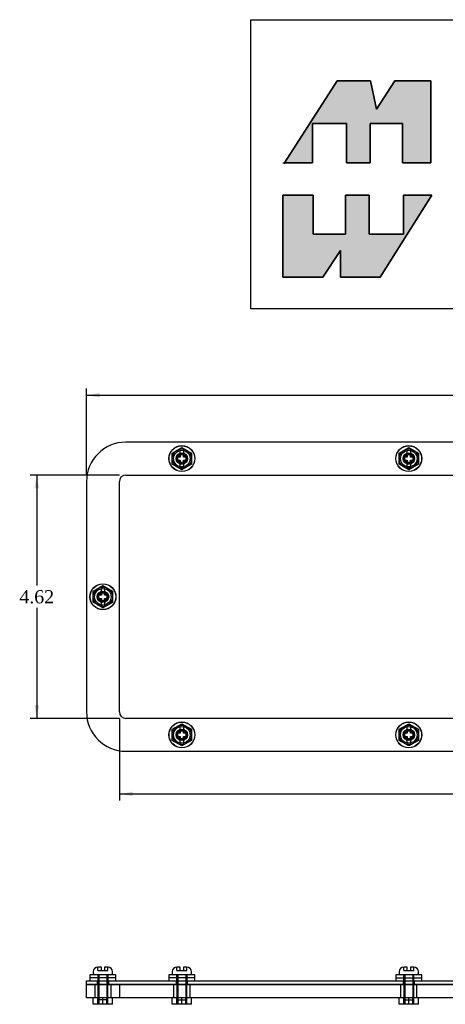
# Model space of a CAD drawing. Header units: inches. Extents: x 0.8 to 37.2, y 1.6 to 21.1.
# Tile 1 of 3: x 0.8 to 8.9, y 2.4 to 21.1. Entities that reach past the tile are written whole.
import ezdxf
from ezdxf.enums import TextEntityAlignment as Align
from ezdxf.lldxf.tags import DXFTag

# ---------------------------------------------------------------- set-up
doc = ezdxf.new("R2010")
doc.units = ezdxf.units.IN
doc.header["$MEASUREMENT"] = 0
for name, color, linetype in [('COM54933', 7, 'CONTINUOUS'), ('DEFAULT', 7, 'CONTINUOUS'), ('GSK11191', 7, 'CONTINUOUS'), ('NTS17050', 7, 'CONTINUOUS'), ('SCS19489', 7, 'CONTINUOUS'), ('WAM30024', 7, 'CONTINUOUS')]:
    doc.layers.add(name, color=color, linetype=linetype)
doc.styles.add('SEACAD_TIMES_NEW_ROMAN', font='times.ttf')
tags = doc.linetypes.add('HIDDEN2', pattern=[0.1875, 0.125, -0.0625]).pattern_tags.tags
tags[6:7] = [DXFTag(74, 4), DXFTag(75, 0), DXFTag(340, '0'), DXFTag(46, 0.0), DXFTag(50, 0.0), DXFTag(44, 0.0), DXFTag(45, 0.0)]
tags[4:5] = [DXFTag(74, 4), DXFTag(75, 0), DXFTag(340, '0'), DXFTag(46, 0.0), DXFTag(50, 0.0), DXFTag(44, 0.0), DXFTag(45, 0.0)]

# ---------------------------------------------------------------- blocks, each defined once
blk = doc.blocks.new('GDIMGGROUP')
at = {"layer": 'DEFAULT', "linetype": 'Continuous'}
for points in [[(2.935, 6.391), (2.935, 6.475), (2.685, 6.433)], [(22.06, 6.391), (22.31, 6.433), (22.06, 6.475)]]:
    blk.add_hatch(color=136, dxfattribs=at).paths.add_polyline_path(points)
at = {"layer": 'DEFAULT', "color": 136, "linetype": 'Continuous'}
for p, q in [((2.685, 7.868), (2.685, 6.308)), ((22.31, 7.868), (22.31, 6.308)), ((2.685, 6.433), (11.983, 6.433)), ((13.011, 6.433), (22.31, 6.433))]:
    blk.add_line(p, q, dxfattribs=at)
at = {"layer": 'DEFAULT', "color": 136, "linetype": 'Continuous', "style": 'SEACAD_TIMES_NEW_ROMAN'}
blk.add_text('19.62', height=0.25, dxfattribs=at).set_placement((12.07, 6.558), align=Align.TOP_LEFT)
blk = doc.blocks.new('GDIMGGROUP1')
at = {"layer": 'DEFAULT', "linetype": 'Continuous'}
for points in [[(1.074, 12.243), (1.158, 12.243), (1.116, 12.493)], [(1.074, 8.118), (1.116, 7.868), (1.158, 8.118)]]:
    blk.add_hatch(color=136, dxfattribs=at).paths.add_polyline_path(points)
at = {"layer": 'DEFAULT', "color": 136, "linetype": 'Continuous'}
for p, q in [((2.685, 12.493), (0.991, 12.493)), ((1.116, 12.493), (1.116, 10.393)), ((1.116, 9.968), (1.116, 7.868)), ((2.685, 7.868), (0.991, 7.868))]:
    blk.add_line(p, q, dxfattribs=at)
at = {"layer": 'DEFAULT', "color": 136, "linetype": 'Continuous', "style": 'SEACAD_TIMES_NEW_ROMAN'}
blk.add_text('4.62', height=0.25, dxfattribs=at).set_placement((0.784, 10.305), align=Align.TOP_LEFT)
blk = doc.blocks.new('GDIMGGROUP2')
at = {"layer": 'DEFAULT', "linetype": 'Continuous'}
for points in [[(2.31, 14.053), (2.06, 14.011), (2.31, 13.969)], [(22.685, 14.053), (22.685, 13.969), (22.935, 14.011)]]:
    blk.add_hatch(color=136, dxfattribs=at).paths.add_polyline_path(points)
at = {"layer": 'DEFAULT', "color": 136, "linetype": 'Continuous'}
for p, q in [((2.06, 12.493), (2.06, 14.136)), ((22.935, 12.493), (22.935, 14.136)), ((2.06, 14.011), (11.983, 14.011)), ((13.011, 14.011), (22.935, 14.011))]:
    blk.add_line(p, q, dxfattribs=at)
at = {"layer": 'DEFAULT', "color": 136, "linetype": 'Continuous', "style": 'SEACAD_TIMES_NEW_ROMAN'}
blk.add_text('20.88', height=0.25, dxfattribs=at).set_placement((12.07, 14.136), align=Align.TOP_LEFT)

msp = doc.modelspace()

# ---------------------------------------------------------------- hatches: boundary and pattern name
at = {"layer": 'DEFAULT', "linetype": 'Continuous'}
for points in [[(7.457, 19.983), (6.822, 19.983), (5.821, 18.425), (6.357, 18.425), (6.357, 19.172), (6.999, 19.172), (6.999, 18.425), (7.449, 18.425), (7.449, 19.172), (8.067, 19.172), (8.067, 18.425), (8.605, 18.425), (8.605, 19.983), (7.923, 19.983), (7.569, 19.445)], [(6.983, 17.068), (6.365, 17.068), (6.365, 17.815), (5.794, 17.815), (5.794, 16.256), (6.549, 16.256), (6.887, 16.762), (6.887, 16.256), (7.642, 16.256), (8.622, 17.815), (8.083, 17.815), (8.083, 17.068), (7.433, 17.068), (7.433, 17.815), (6.983, 17.815)]]:
    msp.add_hatch(color=7, dxfattribs=at).paths.add_polyline_path(points)

# ---------------------------------------------------------------- linework, layer by layer
at = {"layer": 'COM54933', "color": 7, "linetype": 'Continuous'}
for p, q in [((22.185, 13.118), (2.81, 13.118)), ((2.06, 12.368), (2.06, 7.993)), ((2.81, 7.243), (22.185, 7.243)), ((2.06, 2.882), (2.81, 2.882)), ((2.06, 2.81), (2.06, 2.882)), ((2.81, 2.81), (2.06, 2.81)), ((2.81, 2.882), (22.185, 2.882)), ((2.81, 2.81), (22.185, 2.81))]:
    msp.add_line(p, q, dxfattribs=at)
at = {"layer": 'COM54933', "color": 7, "linetype": 'HIDDEN2'}
for p, q in [((2.264, 2.882), (2.264, 2.81)), ((2.482, 2.81), (2.482, 2.882)), ((3.764, 2.882), (3.764, 2.81)), ((3.982, 2.81), (3.982, 2.882)), ((8.076, 2.882), (8.076, 2.81)), ((8.294, 2.81), (8.294, 2.882))]:
    msp.add_line(p, q, dxfattribs=at)
for centre in [(3.873, 12.806), (8.185, 12.806), (2.373, 10.18), (3.873, 7.555), (8.185, 7.555)]:
    msp.add_circle(centre, 0.109, dxfattribs=at)
at = {"layer": 'COM54933', "color": 7, "linetype": 'Continuous'}
for centre, start, end in [((2.81, 12.368), 90, 180), ((2.81, 7.993), 180, 270)]:
    msp.add_arc(centre, 0.75, start, end, dxfattribs=at)
at = {"layer": 'DEFAULT', "color": 7, "linetype": 'Continuous'}
for p, q in [((5.182, 21.147), (19.614, 21.147)), ((5.182, 15.649), (5.182, 21.147)), ((6.822, 19.983), (5.81, 18.409)), ((7.457, 19.983), (6.822, 19.983)), ((7.569, 19.445), (7.457, 19.983)), ((7.923, 19.983), (7.569, 19.445)), ((8.605, 19.983), (7.923, 19.983)), ((8.605, 18.425), (8.605, 19.983)), ((6.357, 19.172), (6.999, 19.172)), ((6.357, 18.425), (6.357, 19.172)), ((6.999, 19.172), (6.999, 18.425)), ((7.449, 19.172), (8.067, 19.172)), ((7.449, 18.425), (7.449, 19.172)), ((8.067, 19.172), (8.067, 18.425)), ((5.794, 18.425), (6.357, 18.425)), ((6.999, 18.425), (7.449, 18.425)), ((8.067, 18.425), (8.605, 18.425)), ((5.794, 17.815), (6.365, 17.815)), ((5.794, 16.256), (5.794, 17.815)), ((6.365, 17.815), (6.365, 17.068)), ((6.983, 17.815), (7.433, 17.815)), ((6.983, 17.068), (6.983, 17.815)), ((7.433, 17.815), (7.433, 17.068)), ((8.622, 17.815), (7.642, 16.256)), ((8.083, 17.815), (8.622, 17.815)), ((8.083, 17.068), (8.083, 17.815)), ((6.365, 17.068), (6.983, 17.068)), ((7.433, 17.068), (8.083, 17.068)), ((6.887, 16.762), (6.549, 16.256)), ((6.887, 16.256), (6.887, 16.762)), ((6.549, 16.256), (5.794, 16.256)), ((7.642, 16.256), (6.887, 16.256)), ((19.614, 15.649), (5.182, 15.649))]:
    msp.add_line(p, q, dxfattribs=at)
for points in [[(7.457, 19.983), (7.569, 19.445), (7.923, 19.983), (8.605, 19.983), (8.605, 18.425), (8.067, 18.425), (8.067, 19.172), (7.449, 19.172), (7.449, 18.425), (6.999, 18.425), (6.999, 19.172), (6.357, 19.172), (6.357, 18.425), (5.821, 18.425), (6.822, 19.983), (7.457, 19.983)], [(7.457, 19.983), (7.569, 19.445), (7.923, 19.983), (8.605, 19.983), (8.605, 18.425), (8.067, 18.425), (8.067, 19.172), (7.449, 19.172), (7.449, 18.425), (6.999, 18.425), (6.999, 19.172), (6.357, 19.172), (6.357, 18.425), (5.821, 18.425), (6.822, 19.983), (7.457, 19.983)], [(7.457, 19.983), (7.569, 19.445), (7.923, 19.983), (8.605, 19.983), (8.605, 18.425), (8.067, 18.425), (8.067, 19.172), (7.449, 19.172), (7.449, 18.425), (6.999, 18.425), (6.999, 19.172), (6.357, 19.172), (6.357, 18.425), (5.821, 18.425), (6.822, 19.983), (7.457, 19.983)], [(7.457, 19.983), (7.569, 19.445), (7.923, 19.983), (8.605, 19.983), (8.605, 18.425), (8.067, 18.425), (8.067, 19.172), (7.449, 19.172), (7.449, 18.425), (6.999, 18.425), (6.999, 19.172), (6.357, 19.172), (6.357, 18.425), (5.821, 18.425), (6.822, 19.983), (7.457, 19.983)], [(7.457, 19.983), (7.569, 19.445), (7.923, 19.983), (8.605, 19.983), (8.605, 18.425), (8.067, 18.425), (8.067, 19.172), (7.449, 19.172), (7.449, 18.425), (6.999, 18.425), (6.999, 19.172), (6.357, 19.172), (6.357, 18.425), (5.821, 18.425), (6.822, 19.983), (7.457, 19.983)], [(6.983, 17.068), (6.365, 17.068), (6.365, 17.815), (5.794, 17.815), (5.794, 16.256), (6.549, 16.256), (6.887, 16.762), (6.887, 16.256), (7.642, 16.256), (8.622, 17.815), (8.083, 17.815), (8.083, 17.068), (7.433, 17.068), (7.433, 17.815), (6.983, 17.815), (6.983, 17.068)], [(6.983, 17.068), (6.365, 17.068), (6.365, 17.815), (5.794, 17.815), (5.794, 16.256), (6.549, 16.256), (6.887, 16.762), (6.887, 16.256), (7.642, 16.256), (8.622, 17.815), (8.083, 17.815), (8.083, 17.068), (7.433, 17.068), (7.433, 17.815), (6.983, 17.815), (6.983, 17.068)], [(6.983, 17.068), (6.365, 17.068), (6.365, 17.815), (5.794, 17.815), (5.794, 16.256), (6.549, 16.256), (6.887, 16.762), (6.887, 16.256), (7.642, 16.256), (8.622, 17.815), (8.083, 17.815), (8.083, 17.068), (7.433, 17.068), (7.433, 17.815), (6.983, 17.815), (6.983, 17.068)], [(6.983, 17.068), (6.365, 17.068), (6.365, 17.815), (5.794, 17.815), (5.794, 16.256), (6.549, 16.256), (6.887, 16.762), (6.887, 16.256), (7.642, 16.256), (8.622, 17.815), (8.083, 17.815), (8.083, 17.068), (7.433, 17.068), (7.433, 17.815), (6.983, 17.815), (6.983, 17.068)], [(6.983, 17.068), (6.365, 17.068), (6.365, 17.815), (5.794, 17.815), (5.794, 16.256), (6.549, 16.256), (6.887, 16.762), (6.887, 16.256), (7.642, 16.256), (8.622, 17.815), (8.083, 17.815), (8.083, 17.068), (7.433, 17.068), (7.433, 17.815), (6.983, 17.815), (6.983, 17.068)]]:
    msp.add_lwpolyline(points, dxfattribs=at)
for points in [[(7.457, 19.983), (6.822, 19.983), (5.821, 18.425), (6.357, 18.425), (6.357, 19.172), (6.999, 19.172), (6.999, 18.425), (7.449, 18.425), (7.449, 19.172), (8.067, 19.172), (8.067, 18.425), (8.605, 18.425), (8.605, 19.983), (7.923, 19.983), (7.569, 19.445), (7.457, 19.983)], [(6.983, 17.068), (6.983, 17.815), (7.433, 17.815), (7.433, 17.068), (8.083, 17.068), (8.083, 17.815), (8.622, 17.815), (7.642, 16.256), (6.887, 16.256), (6.887, 16.762), (6.549, 16.256), (5.794, 16.256), (5.794, 17.815), (6.365, 17.815), (6.365, 17.068), (6.983, 17.068)]]:
    msp.add_lwpolyline(points, close=True, dxfattribs=at)
at = {"layer": 'GSK11191', "color": 7, "linetype": 'HIDDEN2'}
for p, q in [((2.685, 7.993), (2.685, 12.368)), ((2.81, 12.493), (22.185, 12.493)), ((22.185, 7.868), (2.81, 7.868)), ((2.216, 2.81), (2.216, 2.56)), ((2.529, 2.56), (2.529, 2.81)), ((2.685, 2.81), (2.685, 2.56)), ((3.716, 2.81), (3.716, 2.56)), ((4.029, 2.56), (4.029, 2.81)), ((8.028, 2.81), (8.028, 2.56)), ((8.341, 2.56), (8.341, 2.81))]:
    msp.add_line(p, q, dxfattribs=at)
at = {"layer": 'GSK11191', "color": 7, "linetype": 'Continuous'}
for p, q in [((2.06, 2.56), (2.06, 2.81)), ((2.06, 2.81), (2.81, 2.81)), ((22.185, 2.81), (2.81, 2.81)), ((2.81, 2.56), (2.06, 2.56)), ((22.185, 2.56), (2.81, 2.56))]:
    msp.add_line(p, q, dxfattribs=at)
at = {"layer": 'GSK11191', "color": 7, "linetype": 'HIDDEN2'}
for centre in [(3.873, 12.806), (8.185, 12.806), (2.372, 10.18), (3.873, 7.556), (8.185, 7.556)]:
    msp.add_circle(centre, 0.157, dxfattribs=at)
for centre, start, end in [((2.81, 12.368), 90, 180), ((2.81, 7.993), 180, 270)]:
    msp.add_arc(centre, 0.125, start, end, dxfattribs=at)
at = {"layer": 'NTS17050', "color": 7, "linetype": 'HIDDEN2'}
for p, q in [((3.69, 12.912), (3.873, 13.017)), ((3.69, 12.701), (3.69, 12.912)), ((3.873, 13.017), (4.055, 12.911)), ((4.055, 12.911), (4.055, 12.7)), ((8.002, 12.912), (8.185, 13.017)), ((8.002, 12.701), (8.002, 12.912)), ((8.185, 13.017), (8.367, 12.911)), ((8.367, 12.911), (8.367, 12.7)), ((3.873, 12.595), (3.69, 12.701)), ((4.055, 12.7), (3.873, 12.595)), ((8.185, 12.595), (8.002, 12.701)), ((8.367, 12.7), (8.185, 12.595)), ((2.19, 10.286), (2.372, 10.391)), ((2.372, 10.391), (2.555, 10.285)), ((2.19, 10.075), (2.19, 10.286)), ((2.555, 10.285), (2.555, 10.074)), ((2.372, 9.969), (2.19, 10.075)), ((2.555, 10.074), (2.372, 9.969)), ((3.69, 7.661), (3.873, 7.766)), ((3.873, 7.766), (4.055, 7.661)), ((8.002, 7.661), (8.185, 7.766)), ((8.185, 7.766), (8.367, 7.661)), ((3.69, 7.45), (3.69, 7.661)), ((4.055, 7.661), (4.055, 7.45)), ((8.002, 7.45), (8.002, 7.661)), ((8.367, 7.661), (8.367, 7.45)), ((3.873, 7.345), (3.69, 7.45)), ((4.055, 7.45), (3.873, 7.345)), ((8.185, 7.345), (8.002, 7.45)), ((8.367, 7.45), (8.185, 7.345)), ((2.277, 2.435), (2.277, 2.56)), ((2.294, 2.56), (2.294, 2.435)), ((2.45, 2.435), (2.45, 2.56)), ((2.467, 2.435), (2.467, 2.56)), ((3.778, 2.435), (3.778, 2.56)), ((3.794, 2.56), (3.794, 2.435)), ((3.951, 2.435), (3.951, 2.56)), ((3.968, 2.435), (3.968, 2.56)), ((8.09, 2.435), (8.09, 2.56)), ((8.107, 2.56), (8.107, 2.435)), ((8.263, 2.435), (8.263, 2.56)), ((8.28, 2.435), (8.28, 2.56))]:
    msp.add_line(p, q, dxfattribs=at)
at = {"layer": 'NTS17050', "color": 7, "linetype": 'Continuous'}
for p, q in [((2.19, 2.435), (2.19, 2.56)), ((2.372, 2.435), (2.19, 2.435)), ((2.372, 2.435), (2.372, 2.56)), ((2.555, 2.435), (2.372, 2.435)), ((2.555, 2.435), (2.555, 2.56)), ((3.69, 2.435), (3.69, 2.56)), ((3.873, 2.435), (3.69, 2.435)), ((3.873, 2.435), (3.873, 2.56)), ((4.055, 2.435), (3.873, 2.435)), ((4.055, 2.435), (4.055, 2.56)), ((8.002, 2.435), (8.002, 2.56)), ((8.185, 2.435), (8.002, 2.435)), ((8.185, 2.435), (8.185, 2.56)), ((8.367, 2.435), (8.185, 2.435)), ((8.367, 2.435), (8.367, 2.56))]:
    msp.add_line(p, q, dxfattribs=at)
at = {"layer": 'NTS17050', "color": 7, "linetype": 'HIDDEN2'}
for centre, radius in [((3.873, 12.806), 0.095), ((3.873, 12.806), 0.0781), ((8.185, 12.806), 0.095), ((8.185, 12.806), 0.0781), ((2.372, 10.18), 0.095), ((2.372, 10.18), 0.0781), ((3.873, 7.556), 0.095), ((3.873, 7.556), 0.0781), ((8.185, 7.556), 0.095), ((8.185, 7.556), 0.0781)]:
    msp.add_circle(centre, radius, dxfattribs=at)
at = {"layer": 'SCS19489', "color": 7, "linetype": 'Continuous'}
for p, q in [((3.843, 12.894), (3.843, 12.983)), ((3.903, 12.983), (3.903, 12.894)), ((8.155, 12.894), (8.155, 12.983)), ((8.215, 12.983), (8.215, 12.894)), ((3.779, 12.836), (3.784, 12.836)), ((3.779, 12.776), (3.779, 12.836)), ((3.784, 12.776), (3.779, 12.776)), ((3.843, 12.836), (3.784, 12.836)), ((3.784, 12.776), (3.843, 12.776)), ((3.843, 12.894), (3.843, 12.836)), ((3.843, 12.776), (3.843, 12.717)), ((3.903, 12.836), (3.903, 12.894)), ((3.961, 12.836), (3.903, 12.836)), ((3.903, 12.776), (3.961, 12.776)), ((3.903, 12.717), (3.903, 12.776)), ((3.961, 12.836), (3.966, 12.836)), ((3.966, 12.776), (3.961, 12.776)), ((3.966, 12.836), (3.966, 12.776)), ((8.091, 12.836), (8.096, 12.836)), ((8.091, 12.776), (8.091, 12.836)), ((8.096, 12.776), (8.091, 12.776)), ((8.155, 12.836), (8.096, 12.836)), ((8.096, 12.776), (8.155, 12.776)), ((8.155, 12.894), (8.155, 12.836)), ((8.155, 12.776), (8.155, 12.717)), ((8.215, 12.836), (8.215, 12.894)), ((8.273, 12.836), (8.215, 12.836)), ((8.215, 12.776), (8.273, 12.776)), ((8.215, 12.717), (8.215, 12.776)), ((8.273, 12.836), (8.279, 12.836)), ((8.279, 12.776), (8.273, 12.776)), ((8.279, 12.836), (8.279, 12.776)), ((3.843, 12.628), (3.843, 12.717)), ((3.903, 12.717), (3.903, 12.628)), ((8.155, 12.628), (8.155, 12.717)), ((8.215, 12.717), (8.215, 12.628)), ((2.343, 10.269), (2.343, 10.358)), ((2.403, 10.358), (2.403, 10.269)), ((2.279, 10.21), (2.284, 10.21)), ((2.279, 10.15), (2.279, 10.21)), ((2.284, 10.15), (2.279, 10.15)), ((2.343, 10.21), (2.284, 10.21)), ((2.284, 10.15), (2.343, 10.15)), ((2.343, 10.269), (2.343, 10.21)), ((2.343, 10.15), (2.343, 10.092)), ((2.403, 10.21), (2.403, 10.269)), ((2.461, 10.21), (2.403, 10.21)), ((2.403, 10.15), (2.461, 10.15)), ((2.403, 10.092), (2.403, 10.15)), ((2.461, 10.21), (2.466, 10.21)), ((2.466, 10.15), (2.461, 10.15)), ((2.466, 10.21), (2.466, 10.15)), ((2.343, 10.003), (2.343, 10.092)), ((2.403, 10.092), (2.403, 10.003)), ((3.843, 7.644), (3.843, 7.733)), ((3.903, 7.733), (3.903, 7.644)), ((8.155, 7.644), (8.155, 7.733)), ((8.215, 7.733), (8.215, 7.644)), ((3.779, 7.585), (3.784, 7.585)), ((3.779, 7.525), (3.779, 7.585)), ((3.784, 7.525), (3.779, 7.525)), ((3.843, 7.585), (3.784, 7.585)), ((3.784, 7.525), (3.843, 7.525)), ((3.843, 7.644), (3.843, 7.585)), ((3.843, 7.525), (3.843, 7.467)), ((3.903, 7.585), (3.903, 7.644)), ((3.961, 7.585), (3.903, 7.585)), ((3.903, 7.525), (3.961, 7.525)), ((3.903, 7.467), (3.903, 7.525)), ((3.961, 7.585), (3.966, 7.585)), ((3.966, 7.525), (3.961, 7.525)), ((3.966, 7.585), (3.966, 7.525)), ((8.091, 7.585), (8.096, 7.585)), ((8.091, 7.525), (8.091, 7.585)), ((8.096, 7.525), (8.091, 7.525)), ((8.155, 7.585), (8.096, 7.585)), ((8.096, 7.525), (8.155, 7.525)), ((8.155, 7.644), (8.155, 7.585)), ((8.155, 7.525), (8.155, 7.467)), ((8.215, 7.585), (8.215, 7.644)), ((8.273, 7.585), (8.215, 7.585)), ((8.215, 7.525), (8.273, 7.525)), ((8.215, 7.467), (8.215, 7.525)), ((8.273, 7.585), (8.279, 7.585)), ((8.279, 7.525), (8.273, 7.525)), ((8.279, 7.585), (8.279, 7.525)), ((3.843, 7.378), (3.843, 7.467)), ((3.903, 7.467), (3.903, 7.378)), ((8.155, 7.378), (8.155, 7.467)), ((8.215, 7.467), (8.215, 7.378)), ((2.189, 3.052), (2.189, 3.022)), ((2.343, 3.142), (2.284, 3.142)), ((2.343, 3.077), (2.343, 3.142)), ((2.343, 3.077), (2.403, 3.077)), ((2.461, 3.142), (2.403, 3.142)), ((2.403, 3.142), (2.403, 3.077)), ((2.556, 3.022), (2.556, 3.052)), ((3.689, 3.052), (3.689, 3.022)), ((3.843, 3.142), (3.784, 3.142)), ((3.843, 3.077), (3.843, 3.142)), ((3.843, 3.077), (3.903, 3.077)), ((3.961, 3.142), (3.903, 3.142)), ((3.903, 3.142), (3.903, 3.077)), ((4.056, 3.022), (4.056, 3.052)), ((8.001, 3.052), (8.001, 3.022)), ((8.155, 3.142), (8.096, 3.142)), ((8.155, 3.077), (8.155, 3.142)), ((8.155, 3.077), (8.215, 3.077)), ((8.273, 3.142), (8.215, 3.142)), ((8.215, 3.142), (8.215, 3.077)), ((8.368, 3.022), (8.368, 3.052))]:
    msp.add_line(p, q, dxfattribs=at)
at = {"layer": 'SCS19489', "color": 7, "linetype": 'HIDDEN2'}
for p, q in [((2.279, 3.077), (2.279, 3.142)), ((2.279, 3.077), (2.343, 3.077)), ((2.403, 3.077), (2.466, 3.077)), ((2.466, 3.077), (2.466, 3.142)), ((3.779, 3.077), (3.779, 3.142)), ((3.779, 3.077), (3.843, 3.077)), ((3.903, 3.077), (3.966, 3.077)), ((3.966, 3.077), (3.966, 3.142)), ((8.091, 3.077), (8.091, 3.142)), ((8.091, 3.077), (8.155, 3.077)), ((8.215, 3.077), (8.279, 3.077)), ((8.279, 3.077), (8.279, 3.142)), ((2.278, 2.992), (2.278, 2.542)), ((2.297, 2.992), (2.297, 2.542)), ((2.448, 2.992), (2.448, 2.542)), ((2.468, 2.542), (2.468, 2.992)), ((3.778, 2.992), (3.778, 2.542)), ((3.797, 2.992), (3.797, 2.542)), ((3.948, 2.992), (3.948, 2.542)), ((3.968, 2.542), (3.968, 2.992)), ((8.09, 2.992), (8.09, 2.542)), ((8.109, 2.992), (8.109, 2.542)), ((8.261, 2.992), (8.261, 2.542)), ((8.28, 2.542), (8.28, 2.992)), ((2.443, 2.517), (2.303, 2.517)), ((3.803, 2.517), (3.943, 2.517)), ((8.115, 2.517), (8.255, 2.517))]:
    msp.add_line(p, q, dxfattribs=at)
at = {"layer": 'SCS19489', "color": 7, "linetype": 'Continuous'}
for centre in [(3.873, 12.806), (8.185, 12.806), (2.373, 10.18), (3.873, 7.555), (8.185, 7.555)]:
    msp.add_circle(centre, 0.183, dxfattribs=at)
at = {"layer": 'SCS19489', "color": 7, "linetype": 'HIDDEN2'}
for centre in [(3.873, 12.806), (8.185, 12.806), (2.373, 10.18), (3.873, 7.555), (8.185, 7.555)]:
    msp.add_circle(centre, 0.0759, dxfattribs=at)
at = {"layer": 'SCS19489', "color": 7, "linetype": 'Continuous'}
for centre, radius, start, end in [((3.873, 12.806), 0.18, 80.4037, 99.5963), ((8.185, 12.806), 0.18, 80.4037, 99.5963), ((3.873, 12.806), 0.18, 260.4037, 279.5963), ((8.185, 12.806), 0.18, 260.4037, 279.5963), ((2.373, 10.18), 0.18, 80.4037, 99.5963), ((2.373, 10.18), 0.18, 260.4037, 279.5963), ((3.873, 7.555), 0.18, 80.4037, 99.5963), ((8.185, 7.555), 0.18, 80.4037, 99.5963), ((3.873, 7.555), 0.18, 260.4037, 279.5963), ((8.185, 7.555), 0.18, 260.4037, 279.5963), ((2.279, 3.052), 0.09, 90, 180), ((2.219, 3.022), 0.03, 180, 270), ((2.466, 3.052), 0.09, 0, 90), ((2.526, 3.022), 0.03, 270, 0), ((3.779, 3.052), 0.09, 90, 180), ((3.719, 3.022), 0.03, 180, 270), ((3.966, 3.052), 0.09, 0, 90), ((4.026, 3.022), 0.03, 270, 0), ((8.091, 3.052), 0.09, 90, 180), ((8.031, 3.022), 0.03, 180, 270), ((8.278, 3.052), 0.09, 0, 90), ((8.338, 3.022), 0.03, 270, 0)]:
    msp.add_arc(centre, radius, start, end, dxfattribs=at)
at = {"layer": 'SCS19489', "color": 7, "linetype": 'HIDDEN2'}
for centre, radius, start, end in [((3.873, 12.806), 0.095, 1.0601, 353.8882), ((8.185, 12.806), 0.095, 1.0601, 353.8882), ((2.373, 10.18), 0.095, 1.0601, 353.8882), ((3.873, 7.555), 0.095, 1.0601, 353.8882), ((8.185, 7.555), 0.095, 1.0601, 353.8882), ((2.303, 2.542), 0.025, 180, 270), ((2.443, 2.542), 0.025, 270, 0), ((3.803, 2.542), 0.025, 180, 270), ((3.943, 2.542), 0.025, 270, 0), ((8.115, 2.542), 0.025, 180, 270), ((8.255, 2.542), 0.025, 270, 0)]:
    msp.add_arc(centre, radius, start, end, dxfattribs=at)
at = {"layer": 'SCS19489', "color": 7, "linetype": 'Continuous'}
for points in [[(2.284, 3.142), (2.283, 3.142), (2.282, 3.142), (2.28, 3.142), (2.28, 3.142), (2.279, 3.142)], [(2.466, 3.142), (2.465, 3.142), (2.465, 3.142), (2.463, 3.142), (2.462, 3.142), (2.461, 3.142)], [(3.784, 3.142), (3.783, 3.142), (3.782, 3.142), (3.78, 3.142), (3.78, 3.142), (3.779, 3.142)], [(3.966, 3.142), (3.965, 3.142), (3.965, 3.142), (3.963, 3.142), (3.962, 3.142), (3.961, 3.142)], [(8.096, 3.142), (8.095, 3.142), (8.094, 3.142), (8.093, 3.142), (8.092, 3.142), (8.091, 3.142)], [(8.279, 3.142), (8.278, 3.142), (8.277, 3.142), (8.275, 3.142), (8.274, 3.142), (8.273, 3.142)]]:
    msp.add_open_spline(points, degree=3, knots=[0, 0, 0, 0, 0.5, 0.5, 1, 1, 1, 1], dxfattribs=at)
at = {"layer": 'WAM30024', "color": 7, "linetype": 'Continuous'}
for p, q in [((2.62, 2.992), (2.126, 2.992)), ((2.126, 2.992), (2.126, 2.938)), ((2.62, 2.938), (2.126, 2.938)), ((2.62, 2.935), (2.126, 2.935)), ((2.126, 2.935), (2.126, 2.882)), ((2.129, 2.938), (2.129, 2.935)), ((2.617, 2.935), (2.617, 2.938)), ((2.62, 2.938), (2.62, 2.992)), ((2.62, 2.882), (2.62, 2.935)), ((4.12, 2.992), (3.626, 2.992)), ((3.626, 2.992), (3.626, 2.938)), ((4.12, 2.938), (3.626, 2.938)), ((4.12, 2.935), (3.626, 2.935)), ((3.626, 2.935), (3.626, 2.882)), ((3.629, 2.938), (3.629, 2.935)), ((4.117, 2.935), (4.117, 2.938)), ((4.12, 2.938), (4.12, 2.992)), ((4.12, 2.882), (4.12, 2.935)), ((8.432, 2.992), (7.938, 2.992)), ((7.938, 2.992), (7.938, 2.938)), ((7.938, 2.938), (8.432, 2.938)), ((7.938, 2.935), (8.432, 2.935)), ((7.938, 2.935), (7.938, 2.882)), ((7.941, 2.938), (7.941, 2.935)), ((8.429, 2.935), (8.429, 2.938)), ((8.432, 2.938), (8.432, 2.992)), ((8.432, 2.882), (8.432, 2.935))]:
    msp.add_line(p, q, dxfattribs=at)
at = {"layer": 'WAM30024', "color": 7, "linetype": 'HIDDEN2'}
for p, q in [((2.274, 2.992), (2.274, 2.882)), ((2.471, 2.882), (2.471, 2.992)), ((3.774, 2.992), (3.774, 2.882)), ((3.971, 2.882), (3.971, 2.992)), ((8.086, 2.992), (8.086, 2.882)), ((8.284, 2.882), (8.284, 2.992))]:
    msp.add_line(p, q, dxfattribs=at)
at = {"layer": 'WAM30024', "color": 7, "linetype": 'Continuous'}
for centre in [(3.873, 12.806), (8.185, 12.806), (2.373, 10.18), (3.873, 7.555), (8.185, 7.555)]:
    msp.add_circle(centre, 0.247, dxfattribs=at)
at = {"layer": 'WAM30024', "color": 7, "linetype": 'HIDDEN2'}
for centre in [(3.873, 12.806), (8.185, 12.806), (2.373, 10.18), (3.873, 7.555), (8.185, 7.555)]:
    msp.add_circle(centre, 0.244, dxfattribs=at)
for centre, start, end in [((3.873, 12.806), 0, 165.6075), ((3.873, 12.806), 197.7446, 0), ((8.185, 12.806), 0, 165.6075), ((8.185, 12.806), 196.9371, 0), ((2.373, 10.18), 15.4182, 345.6101), ((3.873, 7.555), 0, 165.6075), ((3.873, 7.555), 197.7446, 0), ((8.185, 7.555), 0, 165.6075), ((8.185, 7.555), 197.7446, 0)]:
    msp.add_arc(centre, 0.0988, start, end, dxfattribs=at)

# ---------------------------------------------------------------- block references
at = {"layer": 'DEFAULT'}
for name in ['GDIMGGROUP2', 'GDIMGGROUP1', 'GDIMGGROUP']:
    msp.add_blockref(name, (0, 0), dxfattribs=at)

doc.saveas('drawing.dxf')
